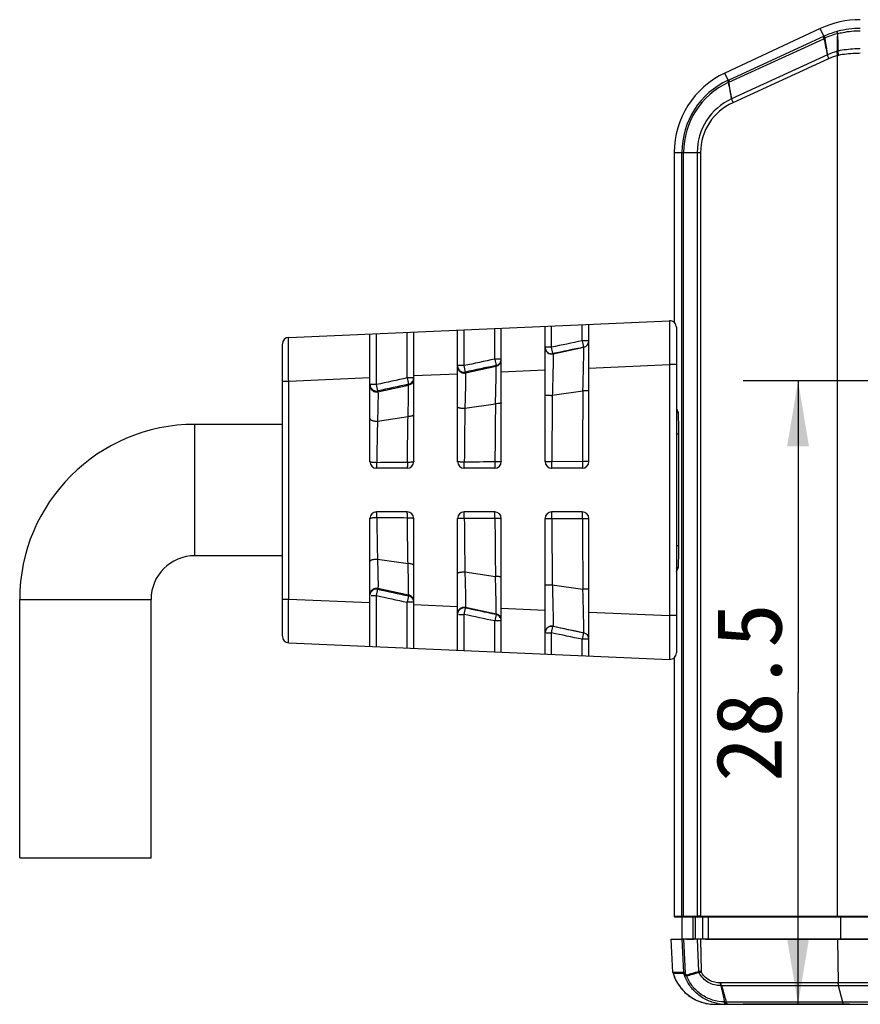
# Model space of a CAD drawing. Header units: millimetres. Extents: x 30 to 265, y 55 to 191.
# Tile 1 of 10: x 30 to 68, y 95 to 140. Entities that reach past the tile are written whole.
import ezdxf
from ezdxf.enums import TextEntityAlignment as Align

# ---------------------------------------------------------------- set-up
doc = ezdxf.new("R2010")
doc.units = ezdxf.units.MM
doc.header["$LTSCALE"] = 16.335
doc.layers.get('0').update_dxf_attribs({"linetype": 'CONTINUOUS'})
doc.layers.add('00_COMPONENTS', color=7, linetype='CONTINUOUS')
doc.layers.add('51__DRAFT_DIMS', color=7, linetype='CONTINUOUS')
doc.styles.get("Standard").update_dxf_attribs({"font": 'simfang.ttf'})
doc.dimstyles.new('DIMSTYLE_4', dxfattribs={"dimtxt": 3, "dimasz": 3, "dimexe": 2.5, "dimexo": 0.5, "dimgap": 0.75, "dimtad": 1, "dimdsep": 46, "dimtxsty": 'Standard', "dimblk": '_FILLED', "dimblk1": '_FILLED', "dimblk2": '_FILLED', "dimcen": 0.09, "dimclrt": 3, "dimazin": 2, "dimtp": 0.2, "dimtm": 0.2, "dimtfac": 1, "dimtofl": 0, "dimtmove": 0, "dimatfit": 3, "dimldrblk": '_FILLED', "dimfxl": 1, "dimtolj": 1, "dimarcsym": 0})

# ---------------------------------------------------------------- blocks, each defined once
blk = doc.blocks.new('_FILLED')
at = {"color": 0, "linetype": 'ByBlock'}
blk.add_solid([(0, 0), (-1, 0.167), (-1, -0.167)], dxfattribs=at)
blk = doc.blocks.new('*D6')
at = {"layer": '51__DRAFT_DIMS', "color": 4}
for p, q in [((69.873, 123.088), (62.941, 123.088)), ((65.441, 123.088), (65.441, 108.839)), ((65.441, 94.589), (65.441, 108.839)), ((67.785, 94.589), (62.941, 94.589))]:
    blk.add_line(p, q, dxfattribs=at)
at = {"layer": '51__DRAFT_DIMS', "color": 4, "xscale": 3, "yscale": 3, "zscale": 3}
for p, rotation in [((65.441, 123.088), 90), ((65.441, 94.589), 270)]:
    blk.add_blockref('_FILLED', p, dxfattribs=dict(at, rotation=rotation))
at = {"layer": '51__DRAFT_DIMS', "color": 3}
blk.add_text('28.5', height=3, rotation=90, dxfattribs=at).set_placement((64.691, 108.839), align=Align.CENTER)

msp = doc.modelspace()

# ---------------------------------------------------------------- linework, layer by layer
at = {"layer": '00_COMPONENTS', "color": 7}
for p, q in [((66.457, 139.179), (62.094, 137.145)), ((59.785, 133.519), (59.785, 125.749)), ((42.172, 125.066), (59.572, 125.826)), ((53.885, 119.389), (53.885, 125.577)), ((55.885, 119.389), (55.885, 125.665)), ((45.885, 119.389), (45.885, 125.228)), ((47.885, 119.389), (47.885, 125.315)), ((49.885, 119.389), (49.885, 125.403)), ((51.885, 119.389), (51.885, 125.49)), ((59.885, 125.526), (59.885, 110.653)), ((41.885, 111.412), (41.885, 124.766)), ((59.885, 121.809), (59.969, 121.639)), ((41.885, 121.089), (37.885, 121.089)), ((59.994, 115.538), (59.994, 120.64)), ((47.585, 119.089), (46.185, 119.089)), ((51.585, 119.089), (50.185, 119.089)), ((55.585, 119.089), (54.185, 119.089)), ((47.585, 117.089), (46.185, 117.089)), ((51.585, 117.089), (50.185, 117.089)), ((55.585, 117.089), (54.185, 117.089)), ((45.885, 110.951), (45.885, 116.789)), ((47.885, 110.863), (47.885, 116.789)), ((49.885, 110.776), (49.885, 116.789)), ((51.885, 110.689), (51.885, 116.789)), ((53.885, 110.601), (53.885, 116.789)), ((55.885, 110.514), (55.885, 116.789)), ((41.885, 115.089), (37.885, 115.089)), ((59.885, 114.37), (59.969, 114.54)), ((29.885, 101.284), (29.885, 113.089)), ((35.885, 101.284), (35.885, 113.089)), ((42.172, 111.113), (59.572, 110.353)), ((59.785, 110.43), (59.785, 98.589)), ((29.885, 101.284), (35.885, 101.284)), ((59.785, 98.616), (60.129, 98.616)), ((59.785, 98.616), (60.285, 98.589)), ((59.785, 98.589), (102.785, 98.589)), ((60.153, 97.589), (60.153, 98.589)), ((60.35, 98.616), (60.691, 98.616)), ((61.211, 98.616), (101.359, 98.616)), ((59.728, 96.046), (59.649, 97.562)), ((59.649, 97.562), (59.649, 97.562)), ((59.654, 97.563), (60.153, 97.589)), ((59.654, 97.563), (59.654, 97.563)), ((59.654, 97.563), (60.13, 97.563)), ((60.153, 97.589), (102.432, 97.589)), ((60.351, 97.563), (60.692, 97.563)), ((61.211, 97.563), (101.359, 97.563)), ((59.737, 95.997), (59.749, 95.96)), ((61.533, 94.592), (61.581, 94.59)), ((61.644, 94.589), (100.925, 94.589))]:
    msp.add_line(p, q, dxfattribs=at)
at = {"layer": '00_COMPONENTS', "color": 4}
for p, q in [((66.623, 138.825), (66.457, 139.179)), ((62.282, 136.73), (66.613, 138.716)), ((62.292, 136.839), (66.623, 138.825)), ((66.779, 137.976), (62.407, 135.971)), ((66.838, 137.798), (62.462, 135.792)), ((67.249, 98.616), (67.249, 137.946)), ((62.246, 136.818), (62.094, 137.145)), ((62.246, 136.818), (62.292, 136.839)), ((59.785, 133.519), (60.99, 133.519)), ((60.134, 98.617), (60.134, 133.519)), ((60.212, 98.617), (60.212, 133.519)), ((60.835, 133.519), (60.835, 98.617)), ((60.99, 133.519), (60.99, 98.617)), ((54.185, 124.617), (54.185, 125.591)), ((55.585, 124.909), (55.585, 125.652)), ((46.185, 122.91), (46.185, 125.241)), ((47.585, 123.216), (47.585, 125.302)), ((50.185, 123.775), (50.185, 125.416)), ((51.585, 124.071), (51.585, 125.477)), ((55.585, 124.909), (55.646, 124.615)), ((55.885, 124.909), (55.585, 124.909)), ((54.185, 124.617), (53.885, 124.617)), ((54.246, 124.324), (54.185, 124.617)), ((54.246, 124.324), (54.249, 124.31)), ((54.249, 124.31), (55.648, 124.614)), ((55.648, 124.614), (55.646, 124.615)), ((50.185, 123.775), (49.885, 123.775)), ((50.247, 123.482), (50.185, 123.775)), ((50.25, 123.445), (51.649, 123.748)), ((51.585, 124.071), (51.647, 123.778)), ((51.885, 124.071), (51.585, 124.071)), ((51.649, 123.748), (51.647, 123.778)), ((55.885, 123.667), (59.572, 123.828)), ((59.572, 123.828), (59.572, 112.351)), ((59.885, 123.828), (59.572, 123.828)), ((47.885, 123.317), (49.885, 123.405)), ((50.247, 123.482), (50.25, 123.445)), ((51.885, 123.492), (53.885, 123.579)), ((41.885, 123.068), (42.172, 123.068)), ((42.172, 123.068), (45.885, 123.23)), ((42.172, 113.111), (42.172, 123.068)), ((46.185, 122.91), (45.885, 122.91)), ((46.249, 122.62), (46.185, 122.91)), ((46.25, 122.579), (47.65, 122.882)), ((47.585, 123.216), (47.648, 122.925)), ((47.885, 123.216), (47.585, 123.216)), ((47.65, 122.882), (47.648, 122.925)), ((46.249, 122.62), (46.25, 122.579)), ((54.215, 122.419), (55.613, 122.625)), ((50.221, 121.83), (51.618, 122.036)), ((59.969, 121.639), (59.885, 121.639)), ((37.885, 115.089), (37.885, 121.089)), ((46.228, 121.241), (47.625, 121.447)), ((59.994, 120.64), (59.885, 120.64)), ((55.594, 119.389), (54.194, 119.384)), ((54.194, 116.794), (55.594, 116.79)), ((59.994, 115.538), (59.885, 115.538)), ((46.228, 114.937), (47.625, 114.731)), ((50.221, 114.349), (51.618, 114.143)), ((59.969, 114.54), (59.885, 114.54)), ((46.185, 113.269), (46.249, 113.559)), ((46.25, 113.6), (46.249, 113.559)), ((46.25, 113.6), (47.65, 113.297)), ((54.215, 113.76), (55.613, 113.554)), ((29.885, 113.089), (35.885, 113.089)), ((41.885, 113.111), (42.172, 113.111)), ((42.172, 113.111), (45.885, 112.949)), ((45.941, 113.269), (46.185, 113.269)), ((46.185, 110.938), (46.185, 113.269)), ((47.648, 113.254), (47.585, 112.963)), ((47.585, 110.876), (47.585, 112.963)), ((47.885, 112.963), (47.585, 112.963)), ((47.648, 113.254), (47.65, 113.297)), ((47.885, 112.861), (49.885, 112.774)), ((50.185, 112.404), (50.247, 112.697)), ((50.25, 112.734), (50.247, 112.697)), ((50.25, 112.734), (51.649, 112.431)), ((51.885, 112.687), (53.885, 112.599)), ((55.885, 112.512), (59.572, 112.351)), ((49.941, 112.404), (50.185, 112.404)), ((50.185, 110.763), (50.185, 112.404)), ((51.647, 112.401), (51.585, 112.107)), ((51.585, 110.702), (51.585, 112.107)), ((51.885, 112.107), (51.585, 112.107)), ((51.647, 112.401), (51.649, 112.431)), ((59.885, 112.351), (59.572, 112.351)), ((54.185, 111.562), (54.246, 111.855)), ((54.249, 111.868), (54.246, 111.855)), ((54.249, 111.868), (55.648, 111.565)), ((53.941, 111.562), (54.185, 111.562)), ((54.185, 110.588), (54.185, 111.562)), ((55.646, 111.564), (55.585, 111.27)), ((55.585, 110.527), (55.585, 111.27)), ((55.885, 111.27), (55.585, 111.27)), ((55.646, 111.564), (55.648, 111.565)), ((60.629, 98.589), (60.129, 98.616)), ((60.739, 98.589), (60.35, 98.616)), ((60.629, 98.589), (60.629, 97.589)), ((61.08, 98.589), (60.691, 98.616)), ((60.739, 98.589), (60.739, 97.589)), ((61.08, 98.589), (61.08, 97.589)), ((61.34, 98.589), (61.211, 98.616)), ((61.34, 98.589), (61.34, 97.589)), ((67.379, 98.589), (67.249, 98.616)), ((67.379, 98.589), (67.379, 97.589)), ((60.13, 97.563), (60.629, 97.589)), ((60.136, 97.562), (60.215, 96.046)), ((60.213, 97.562), (60.277, 96.005)), ((60.351, 97.563), (60.739, 97.589)), ((60.692, 97.563), (61.08, 97.589)), ((60.836, 97.562), (60.896, 96.095)), ((60.991, 97.562), (61.011, 96.083)), ((61.211, 97.563), (61.34, 97.589)), ((67.25, 97.563), (67.379, 97.589)), ((67.25, 97.563), (67.277, 95.571)), ((59.728, 96.047), (59.728, 96.046)), ((60.215, 96.046), (59.728, 96.046)), ((60.224, 95.998), (59.737, 95.998)), ((59.737, 95.997), (59.737, 95.997)), ((100.644, 95.571), (61.925, 95.571)), ((100.63, 95.441), (61.94, 95.441)), ((67.482, 94.694), (67.292, 95.441)), ((100.408, 94.694), (62.161, 94.694))]:
    msp.add_line(p, q, dxfattribs=at)
at = {"layer": '00_COMPONENTS', "color": 7}
for points in [[(59.728, 96.046), (59.729, 96.036), (59.731, 96.021), (59.734, 96.007), (59.737, 95.997)], [(59.749, 95.96), (59.801, 95.82), (59.863, 95.684), (59.936, 95.554), (60.018, 95.429), (60.109, 95.31), (60.209, 95.199), (60.317, 95.095), (60.432, 95), (60.554, 94.914), (60.682, 94.837), (60.815, 94.77), (60.953, 94.713), (61.094, 94.667), (61.239, 94.631), (61.385, 94.606), (61.533, 94.592)]]:
    msp.add_lwpolyline(points, dxfattribs=at)
for centre, radius, start, end in [((68.285, 135.26), 4.324, 90, 115), ((63.785, 133.519), 4, 115, 180), ((59.585, 125.526), 0.3, 0, 92.5), ((42.185, 124.766), 0.3, 92.5, 180), ((55.585, 124.909), 0.3, 281.7485, 359.9891), ((37.885, 113.089), 8, 90, 180), ((46.185, 119.389), 0.3, 180, 270), ((47.585, 119.389), 0.3, 270, 360), ((50.185, 119.389), 0.3, 180, 270), ((51.585, 119.389), 0.3, 270, 360), ((54.185, 119.389), 0.3, 180, 270), ((55.585, 119.389), 0.3, 270, 360), ((46.185, 116.789), 0.3, 90, 180), ((47.585, 116.789), 0.3, 0, 90), ((50.185, 116.789), 0.3, 90, 180), ((51.585, 116.789), 0.3, 0, 90), ((54.185, 116.789), 0.3, 90, 180), ((55.585, 116.789), 0.3, 0, 90), ((37.885, 113.089), 2, 90, 180), ((42.185, 111.412), 0.3, 180, 267.5), ((59.585, 110.653), 0.3, 267.5, 360), ((60.351, 106.328), 7.712, 268.9664, 269.9939), ((60.69, 106.341), 7.726, 270.0068, 271.0691), ((61.212, 116.877), 18.261, 269.3046, 269.9956), ((60.352, 89.849), 7.714, 90.0059, 91.0328), ((60.692, 89.819), 7.744, 88.9329, 89.993), ((61.212, 79.283), 18.281, 90.0043, 90.6945), ((61.644, 96.582), 1.992, 268.1796, 269.9992), ((62.141, 96.603), 2.013, 269.1433, 270.0002)]:
    msp.add_arc(centre, radius, start, end, dxfattribs=at)
at = {"layer": '00_COMPONENTS', "color": 4}
for centre, radius, start, end in [((68.267, 135.254), 3.931, 104.8869, 114.1144), ((68.285, 135.188), 4, 89.9999, 104.8867), ((68.063, 135.552), 3.481, 114.4253, 114.6346), ((68.221, 135.344), 3.83, 114.4583, 114.6671), ((67.781, 136.204), 2.771, 113.851, 114.6721), ((137.608, 153.066), 72.419, 191.42417, 192.02648), ((68.634, 134.438), 4.827, 114.1222, 114.4586), ((68.235, 135.257), 3.82, 105.1565, 114.3434), ((68.034, 135.253), 2.998, 105.6373, 114.662), ((67.448, 137.337), 0.834, 102.1491, 105.4405), ((67.984, 135.251), 2.793, 105.2434, 114.2223), ((67.398, 137.38), 0.585, 100.532, 104.6684), ((63.767, 133.519), 3.633, 114.7476, 179.9998), ((63.737, 133.52), 3.524, 114.9581, 180.0048), ((63.6, 133.88), 3.14, 114.8159, 115.4758), ((145.185, 153.405), 84.598, 191.37843, 191.894), ((63.533, 133.519), 2.698, 114.7604, 179.9919), ((63.482, 133.519), 2.491, 114.1652, 179.9841), ((55.585, 124.907), 0.3, 282.2384, 359.9893), ((54.185, 124.604), 0.3, 180.0161, 282.2954), ((54.185, 124.618), 0.3, 271.6006, 281.6959), ((50.184, 123.775), 0.299, 180.0178, 214.0536), ((50.183, 123.736), 0.298, 180.0168, 221.1473), ((51.584, 124.072), 0.301, 281.939, 325.1959), ((51.585, 124.04), 0.3, 282.34, 359.938), ((46.178, 122.91), 0.294, 180.0334, 214.4647), ((150.685, -351.585), 485.865, 102.25126, 102.42026), ((168.491, -435.739), 571.584, 102.20543, 102.34899), ((501.33, 117.853), 447.139, 179.41496, 179.80376), ((595.055, 117.82), 539.464, 179.4897, 179.83341), ((345.274, 118.076), 293.682, 179.22747, 179.74668), ((283.99, 118.167), 233.798, 179.10241, 179.70576), ((40.377, 119.377), 5.82, 358.6726, 359.6503), ((43.209, 119.378), 6.986, 358.7667, 359.9215), ((45.867, 119.382), 8.327, 359.0015, 0.0191), ((287.506, 118.049), 237.314, 180.29886, 180.89327), ((346.259, 118.111), 294.667, 180.25411, 180.77159), ((484.342, 118.208), 430.151, 180.18826, 180.59241), ((595.061, 118.361), 539.47, 180.1668, 180.5105), ((168.476, 671.856), 571.52, 257.65114, 257.79472), ((150.647, 587.621), 485.718, 257.58048, 257.74953), ((47.586, 112.961), 0.3, 32.6885, 77.9829), ((47.589, 112.963), 0.296, 0.0257, 32.6421), ((50.183, 112.442), 0.298, 138.8532, 179.9832), ((50.184, 112.404), 0.299, 145.9458, 179.9777), ((51.585, 112.107), 0.3, 32.5718, 78.1113), ((51.585, 112.138), 0.3, 0.062, 77.66), ((51.585, 112.107), 0.3, 0.0137, 32.5613), ((54.185, 111.575), 0.3, 77.7046, 179.9839), ((55.585, 111.27), 0.3, 0.0001, 78.2624), ((55.585, 111.272), 0.3, 0.0107, 77.7616), ((59.928, 96.056), 0.2, 182.8794, 197.0795), ((61.646, 96.588), 1.998, 197.1908, 199.6747), ((60.416, 96.057), 0.201, 183.0261, 197.1773), ((55.115, 114.74), 19.52, 285.5151, 287.2251), ((60.592, 95.97), 0.258, 188.5382, 197.9058), ((51.474, 129.324), 34.591, 284.8625, 285.8294), ((61.151, 96.137), 0.259, 189.2305, 200.8769), ((61.925, 94.828), 0.743, 89.9987, 92.0253), ((61.936, 94.88), 0.561, 89.5968, 91.8357), ((61.644, 96.58), 1.991, 266.2933, 268.1792), ((62.141, 96.604), 2.014, 259.3657, 266.8405), ((62.141, 96.601), 2.012, 266.8424, 269.1418), ((62.114, 95.461), 0.766, 267.4101, 268.7988), ((62.182, 98.705), 4.011, 268.7945, 269.6996)]:
    msp.add_arc(centre, radius, start, end, dxfattribs=at)
at = {"layer": '00_COMPONENTS', "color": 7}
for centre, start_param, end_param in [((59.968, 120.64), -1.570796, -0.05236), ((59.968, 115.538), -3.089233, -1.570796)]:
    msp.add_ellipse(centre, major_axis=(0, 1), ratio=0.026186, start_param=start_param, end_param=end_param, dxfattribs=at)
at = {"layer": '00_COMPONENTS', "color": 4}
for points, knots in [([(67.236, 138.945), (67.236, 138.959), (67.236, 138.984), (67.239, 139.017), (67.244, 139.041), (67.253, 139.052), (67.257, 139.054)], [0, 0, 0, 0, 0.374527, 0.664459, 0.866912, 1, 1, 1, 1]), ([(67.24, 138.946), (67.325, 138.968), (67.667, 139.046), (68.02, 139.08), (68.285, 139.08)], [0, 0, 0, 0, 0.248096, 1, 1, 1, 1]), ([(66.623, 138.825), (66.611, 138.818), (66.605, 138.79), (66.607, 138.754), (66.61, 138.73), (66.613, 138.716)], [0, 0, 0, 0, 0.34945, 0.636734, 1, 1, 1, 1]), ([(66.635, 138.831), (66.624, 138.824), (66.618, 138.796), (66.618, 138.76), (66.622, 138.735), (66.624, 138.721)], [0, 0, 0, 0, 0.350882, 0.637745, 1, 1, 1, 1]), ([(66.661, 138.843), (66.657, 138.84), (66.651, 138.828), (66.649, 138.792), (66.655, 138.761), (66.66, 138.738)], [0, 0, 0, 0, 0.130373, 0.334781, 1, 1, 1, 1]), ([(66.66, 138.738), (66.671, 138.675), (66.713, 138.422), (66.754, 138.168), (66.783, 137.978)], [0, 0, 0, 0, 0.24966, 1, 1, 1, 1]), ([(67.236, 138.945), (67.236, 138.878), (67.234, 138.61), (67.23, 138.342), (67.226, 138.141)], [0, 0, 0, 0, 0.249559, 1, 1, 1, 1]), ([(67.24, 138.946), (67.242, 138.879), (67.252, 138.615), (67.263, 138.35), (67.273, 138.152)], [0, 0, 0, 0, 0.250263, 1, 1, 1, 1]), ([(67.249, 137.946), (67.242, 137.98), (67.23, 138.045), (67.225, 138.11), (67.226, 138.141)], [0, 0, 0, 0, 0.538002, 1, 1, 1, 1]), ([(67.291, 137.955), (67.284, 137.99), (67.275, 138.055), (67.271, 138.122), (67.273, 138.152)], [0, 0, 0, 0, 0.537814, 1, 1, 1, 1]), ([(68.285, 138.254), (68.199, 138.254), (67.86, 138.245), (67.521, 138.203), (67.273, 138.152)], [0, 0, 0, 0, 0.252544, 1, 1, 1, 1]), ([(66.779, 137.976), (66.782, 137.963), (66.792, 137.928), (66.81, 137.868), (66.828, 137.822), (66.838, 137.798)], [0, 0, 0, 0, 0.214058, 0.587725, 1, 1, 1, 1]), ([(68.285, 138.047), (68.201, 138.047), (67.868, 138.039), (67.535, 138.001), (67.291, 137.955)], [0, 0, 0, 0, 0.252582, 1, 1, 1, 1]), ([(62.246, 136.818), (62.243, 136.816), (62.238, 136.804), (62.237, 136.769), (62.244, 136.738), (62.249, 136.715)], [0, 0, 0, 0, 0.125741, 0.329233, 1, 1, 1, 1]), ([(62.292, 136.839), (62.281, 136.833), (62.275, 136.804), (62.276, 136.768), (62.28, 136.744), (62.282, 136.73)], [0, 0, 0, 0, 0.349449, 0.636734, 1, 1, 1, 1]), ([(62.407, 135.971), (62.397, 136.035), (62.356, 136.288), (62.314, 136.541), (62.282, 136.73)], [0, 0, 0, 0, 0.250265, 1, 1, 1, 1]), ([(62.407, 135.971), (62.41, 135.943), (62.426, 135.881), (62.449, 135.823), (62.462, 135.792)], [0, 0, 0, 0, 0.459932, 1, 1, 1, 1]), ([(59.572, 125.826), (59.571, 125.826), (59.571, 125.825), (59.571, 125.823), (59.571, 125.82), (59.57, 125.813), (59.57, 125.802), (59.569, 125.786), (59.569, 125.764), (59.568, 125.738), (59.568, 125.707), (59.568, 125.657), (59.567, 125.584), (59.567, 125.484), (59.566, 125.367), (59.566, 125.236), (59.566, 125.091), (59.567, 124.875), (59.568, 124.582), (59.569, 124.212), (59.571, 123.958), (59.572, 123.828)], [0, 0, 0, 0, 0.000347, 0.001272, 0.002792, 0.004909, 0.010929, 0.019323, 0.03008, 0.043176, 0.058576, 0.076238, 0.11819, 0.168644, 0.227097, 0.29301, 0.365724, 0.444544, 0.617365, 0.804934, 1, 1, 1, 1]), ([(42.172, 123.068), (42.171, 123.198), (42.169, 123.453), (42.168, 123.823), (42.167, 124.115), (42.166, 124.331), (42.166, 124.476), (42.166, 124.608), (42.167, 124.724), (42.167, 124.824), (42.168, 124.898), (42.168, 124.948), (42.168, 124.978), (42.169, 125.004), (42.169, 125.026), (42.17, 125.043), (42.17, 125.054), (42.171, 125.06), (42.171, 125.063), (42.171, 125.065), (42.171, 125.066), (42.172, 125.066)], [0, 0, 0, 0, 0.195062, 0.382676, 0.555536, 0.634364, 0.707069, 0.772967, 0.831404, 0.881836, 0.923775, 0.941432, 0.956827, 0.969921, 0.980676, 0.98907, 0.99509, 0.997207, 0.998728, 0.999652, 1, 1, 1, 1]), ([(54.249, 124.31), (54.249, 124.309), (54.25, 124.305), (54.251, 124.296), (54.252, 124.283), (54.252, 124.258), (54.253, 124.215), (54.253, 124.151), (54.253, 124.071), (54.252, 123.976), (54.251, 123.866), (54.248, 123.694), (54.243, 123.45), (54.235, 123.13), (54.226, 122.782), (54.218, 122.541), (54.215, 122.419)], [0, 0, 0, 0, 0.002291, 0.006853, 0.013706, 0.022833, 0.047815, 0.08158, 0.123867, 0.174325, 0.232499, 0.297852, 0.447727, 0.618799, 0.805057, 1, 1, 1, 1]), ([(55.613, 122.625), (55.617, 122.754), (55.624, 123.007), (55.634, 123.375), (55.641, 123.666), (55.645, 123.881), (55.648, 124.026), (55.65, 124.156), (55.652, 124.272), (55.653, 124.373), (55.653, 124.446), (55.653, 124.495), (55.653, 124.526), (55.653, 124.552), (55.652, 124.574), (55.651, 124.59), (55.651, 124.603), (55.65, 124.609), (55.649, 124.613), (55.648, 124.614)], [0, 0, 0, 0, 0.194805, 0.382174, 0.55501, 0.63384, 0.706583, 0.772539, 0.831056, 0.881549, 0.923511, 0.941176, 0.95658, 0.969688, 0.980471, 0.9889, 0.994955, 0.998635, 1, 1, 1, 1]), ([(51.618, 122.036), (51.622, 122.147), (51.629, 122.362), (51.637, 122.673), (51.644, 122.957), (51.649, 123.206), (51.652, 123.413), (51.653, 123.556), (51.653, 123.645), (51.652, 123.692), (51.651, 123.724), (51.65, 123.742), (51.649, 123.748)], [0, 0, 0, 0, 0.194174, 0.377645, 0.545127, 0.691825, 0.813713, 0.907299, 0.942619, 0.969975, 0.989158, 1, 1, 1, 1]), ([(51.831, 123.901), (51.849, 123.926), (51.875, 123.981), (51.885, 124.041), (51.885, 124.071)], [0, 0, 0, 0, 0.500715, 1, 1, 1, 1]), ([(49.936, 123.607), (49.969, 123.559), (50.065, 123.48), (50.19, 123.47), (50.247, 123.482)], [0, 0, 0, 0, 0.499708, 1, 1, 1, 1]), ([(49.958, 123.54), (49.993, 123.5), (50.086, 123.438), (50.198, 123.433), (50.25, 123.445)], [0, 0, 0, 0, 0.499593, 1, 1, 1, 1]), ([(50.25, 123.445), (50.25, 123.437), (50.251, 123.419), (50.253, 123.365), (50.253, 123.268), (50.252, 123.117), (50.249, 122.923), (50.245, 122.69), (50.236, 122.322), (50.227, 122.031), (50.221, 121.83)], [0, 0, 0, 0, 0.013381, 0.034606, 0.099896, 0.194245, 0.315358, 0.4602, 0.625387, 1, 1, 1, 1]), ([(45.885, 122.866), (45.885, 122.823), (45.905, 122.734), (45.991, 122.628), (46.115, 122.569), (46.207, 122.569), (46.25, 122.579)], [0, 0, 0, 0, 0.247712, 0.496887, 0.747974, 1, 1, 1, 1]), ([(47.625, 121.447), (47.631, 121.622), (47.64, 121.941), (47.649, 122.318), (47.652, 122.565), (47.653, 122.703), (47.653, 122.805), (47.652, 122.86), (47.65, 122.882)], [0, 0, 0, 0, 0.365669, 0.667235, 0.787257, 0.883816, 0.955162, 1, 1, 1, 1]), ([(47.648, 122.925), (47.685, 122.932), (47.755, 122.962), (47.81, 123.016), (47.832, 123.047)], [0, 0, 0, 0, 0.500453, 1, 1, 1, 1]), ([(47.885, 123.171), (47.885, 123.138), (47.873, 123.071), (47.823, 122.982), (47.746, 122.915), (47.683, 122.889), (47.65, 122.882)], [0, 0, 0, 0, 0.248641, 0.498288, 0.748902, 1, 1, 1, 1]), ([(47.832, 123.047), (47.849, 123.071), (47.875, 123.126), (47.885, 123.186), (47.885, 123.216)], [0, 0, 0, 0, 0.500981, 1, 1, 1, 1]), ([(45.936, 122.744), (45.953, 122.719), (45.994, 122.675), (46.072, 122.63), (46.159, 122.61), (46.22, 122.614), (46.249, 122.62)], [0, 0, 0, 0, 0.248954, 0.498797, 0.749417, 1, 1, 1, 1]), ([(46.25, 122.579), (46.252, 122.556), (46.253, 122.499), (46.254, 122.345), (46.25, 122.082), (46.242, 121.693), (46.233, 121.401), (46.228, 121.241)], [0, 0, 0, 0, 0.051515, 0.126923, 0.344827, 0.641342, 1, 1, 1, 1]), ([(53.885, 122.434), (53.885, 122.433), (53.888, 122.432), (53.892, 122.43), (53.9, 122.429), (53.917, 122.427), (53.945, 122.424), (53.986, 122.422), (54.036, 122.42), (54.092, 122.419), (54.153, 122.418), (54.194, 122.418), (54.215, 122.419)], [0, 0, 0, 0, 0.00693, 0.022458, 0.047264, 0.081303, 0.175885, 0.301993, 0.454419, 0.626719, 0.811647, 1, 1, 1, 1]), ([(55.885, 122.627), (55.885, 122.627), (55.882, 122.627), (55.879, 122.626), (55.872, 122.626), (55.864, 122.626), (55.853, 122.626), (55.833, 122.626), (55.804, 122.625), (55.764, 122.625), (55.717, 122.625), (55.666, 122.625), (55.631, 122.625), (55.613, 122.625)], [0, 0, 0, 0, 0.004794, 0.018891, 0.042171, 0.074481, 0.115616, 0.165156, 0.287572, 0.43772, 0.610605, 0.800533, 1, 1, 1, 1]), ([(51.885, 122.079), (51.885, 122.076), (51.878, 122.069), (51.853, 122.058), (51.799, 122.047), (51.717, 122.039), (51.653, 122.036), (51.618, 122.036)], [0, 0, 0, 0, 0.034078, 0.09456, 0.306195, 0.620979, 1, 1, 1, 1]), ([(47.885, 121.546), (47.885, 121.54), (47.881, 121.526), (47.865, 121.509), (47.841, 121.493), (47.809, 121.479), (47.77, 121.467), (47.709, 121.454), (47.659, 121.449), (47.625, 121.447)], [0, 0, 0, 0, 0.062895, 0.13939, 0.236179, 0.354684, 0.493734, 0.650502, 1, 1, 1, 1]), ([(49.885, 121.891), (49.885, 121.886), (49.893, 121.875), (49.914, 121.864), (49.946, 121.853), (49.988, 121.844), (50.039, 121.837), (50.118, 121.83), (50.179, 121.829), (50.221, 121.83)], [0, 0, 0, 0, 0.04141, 0.107706, 0.204128, 0.328581, 0.4768, 0.64295, 1, 1, 1, 1]), ([(45.885, 121.363), (45.885, 121.354), (45.891, 121.334), (45.913, 121.309), (45.946, 121.287), (45.99, 121.268), (46.043, 121.254), (46.122, 121.24), (46.185, 121.239), (46.228, 121.241)], [0, 0, 0, 0, 0.069361, 0.152098, 0.254499, 0.377242, 0.518057, 0.672714, 1, 1, 1, 1]), ([(46.228, 121.241), (46.224, 121.088), (46.21, 120.455), (46.201, 119.821), (46.197, 119.341)], [0, 0, 0, 0, 0.242254, 1, 1, 1, 1]), ([(47.596, 119.352), (47.598, 119.53), (47.604, 120.228), (47.614, 120.927), (47.625, 121.447)], [0, 0, 0, 0, 0.254302, 1, 1, 1, 1]), ([(46.197, 119.341), (46.158, 119.34), (46.084, 119.343), (45.997, 119.351), (45.941, 119.361), (45.911, 119.369), (45.894, 119.378), (45.885, 119.386), (45.885, 119.389)], [0, 0, 0, 0, 0.368214, 0.68509, 0.808464, 0.902955, 0.966769, 1, 1, 1, 1]), ([(46.185, 119.089), (46.186, 119.089), (46.187, 119.094), (46.188, 119.101), (46.19, 119.114), (46.191, 119.132), (46.193, 119.154), (46.194, 119.191), (46.195, 119.221), (46.196, 119.242)], [0, 0, 0, 0, 0.020193, 0.072082, 0.156409, 0.272059, 0.416854, 0.58844, 1, 1, 1, 1]), ([(47.596, 119.352), (47.596, 119.335), (47.595, 119.3), (47.595, 119.251), (47.594, 119.206), (47.593, 119.167), (47.591, 119.136), (47.589, 119.111), (47.588, 119.099), (47.587, 119.089), (47.585, 119.089)], [0, 0, 0, 0, 0.200314, 0.390264, 0.562595, 0.711941, 0.833563, 0.923582, 0.978835, 1, 1, 1, 1]), ([(47.885, 119.389), (47.885, 119.386), (47.88, 119.381), (47.872, 119.378), (47.858, 119.374), (47.834, 119.369), (47.782, 119.36), (47.702, 119.354), (47.633, 119.354), (47.596, 119.352)], [0, 0, 0, 0, 0.032428, 0.057764, 0.091262, 0.183208, 0.305478, 0.623125, 1, 1, 1, 1]), ([(50.195, 119.368), (50.175, 119.367), (50.136, 119.367), (50.079, 119.369), (50.026, 119.371), (49.979, 119.374), (49.945, 119.376), (49.923, 119.379), (49.909, 119.381), (49.899, 119.383), (49.891, 119.385), (49.888, 119.388), (49.885, 119.389), (49.885, 119.389)], [0, 0, 0, 0, 0.19144, 0.377489, 0.5494, 0.700496, 0.824996, 0.87585, 0.918464, 0.952473, 0.977604, 0.993527, 1, 1, 1, 1]), ([(51.595, 119.375), (51.594, 119.356), (51.593, 119.319), (51.594, 119.266), (51.593, 119.217), (51.592, 119.175), (51.59, 119.14), (51.588, 119.113), (51.588, 119.1), (51.587, 119.089), (51.585, 119.089)], [0, 0, 0, 0, 0.196753, 0.385384, 0.557911, 0.708372, 0.831484, 0.922905, 0.979059, 1, 1, 1, 1]), ([(51.885, 119.389), (51.885, 119.387), (51.875, 119.384), (51.86, 119.384), (51.833, 119.381), (51.798, 119.379), (51.754, 119.377), (51.686, 119.375), (51.632, 119.376), (51.595, 119.375)], [0, 0, 0, 0, 0.022544, 0.079078, 0.170807, 0.294111, 0.444541, 0.61671, 1, 1, 1, 1]), ([(54.194, 119.384), (54.174, 119.384), (54.135, 119.383), (54.078, 119.385), (54.025, 119.385), (53.979, 119.386), (53.945, 119.386), (53.922, 119.387), (53.909, 119.387), (53.899, 119.388), (53.891, 119.389), (53.888, 119.389), (53.885, 119.39), (53.885, 119.389)], [0, 0, 0, 0, 0.19289, 0.380168, 0.553052, 0.704858, 0.829702, 0.880508, 0.922841, 0.956235, 0.980392, 0.995, 1, 1, 1, 1]), ([(54.185, 119.089), (54.185, 119.089), (54.186, 119.09), (54.186, 119.094), (54.187, 119.101), (54.188, 119.113), (54.189, 119.13), (54.19, 119.151), (54.192, 119.187), (54.192, 119.216), (54.193, 119.237)], [0, 0, 0, 0, 0.005838, 0.019246, 0.070607, 0.154529, 0.270034, 0.414946, 0.586784, 1, 1, 1, 1]), ([(55.594, 119.389), (55.593, 119.369), (55.592, 119.331), (55.593, 119.276), (55.593, 119.224), (55.591, 119.18), (55.59, 119.143), (55.588, 119.116), (55.587, 119.099), (55.587, 119.092), (55.585, 119.089), (55.585, 119.089)], [0, 0, 0, 0, 0.194215, 0.381766, 0.554228, 0.705256, 0.829219, 0.921479, 0.978198, 0.992865, 1, 1, 1, 1]), ([(55.885, 119.389), (55.885, 119.389), (55.882, 119.388), (55.879, 119.389), (55.871, 119.389), (55.862, 119.389), (55.85, 119.389), (55.829, 119.389), (55.797, 119.389), (55.754, 119.388), (55.704, 119.389), (55.65, 119.39), (55.613, 119.389), (55.594, 119.389)], [0, 0, 0, 0, 0.005433, 0.019739, 0.043377, 0.076167, 0.117862, 0.168012, 0.291609, 0.442539, 0.615374, 0.803944, 1, 1, 1, 1]), ([(50.185, 119.089), (50.186, 119.089), (50.186, 119.094), (50.188, 119.1), (50.189, 119.112), (50.19, 119.127), (50.191, 119.147), (50.192, 119.181), (50.193, 119.208), (50.193, 119.227)], [0, 0, 0, 0, 0.019343, 0.070594, 0.154164, 0.269211, 0.413736, 0.585449, 1, 1, 1, 1]), ([(46.197, 116.837), (46.198, 116.854), (46.198, 116.888), (46.196, 116.935), (46.194, 116.978), (46.193, 117.015), (46.192, 117.042), (46.19, 117.06), (46.189, 117.07), (46.188, 117.078), (46.187, 117.084), (46.186, 117.087), (46.185, 117.089), (46.185, 117.089)], [0, 0, 0, 0, 0.202071, 0.392882, 0.565306, 0.714192, 0.835149, 0.884061, 0.924748, 0.956894, 0.980296, 0.994733, 1, 1, 1, 1]), ([(47.596, 116.827), (47.596, 116.844), (47.596, 116.878), (47.595, 116.928), (47.594, 116.973), (47.593, 117.012), (47.591, 117.043), (47.589, 117.065), (47.588, 117.078), (47.587, 117.084), (47.586, 117.087), (47.585, 117.089), (47.585, 117.089)], [0, 0, 0, 0, 0.200372, 0.390329, 0.562716, 0.712108, 0.833742, 0.923849, 0.95605, 0.979401, 0.993873, 1, 1, 1, 1]), ([(50.195, 116.811), (50.196, 116.829), (50.196, 116.865), (50.194, 116.917), (50.193, 116.965), (50.192, 117.006), (50.191, 117.036), (50.19, 117.056), (50.189, 117.068), (50.187, 117.077), (50.186, 117.083), (50.186, 117.086), (50.185, 117.088), (50.185, 117.089), (50.185, 117.089), (50.185, 117.089)], [0, 0, 0, 0, 0.197989, 0.387279, 0.559953, 0.710168, 0.832875, 0.88264, 0.924071, 0.956788, 0.980543, 0.988977, 0.995061, 0.998751, 1, 1, 1, 1]), ([(51.595, 116.804), (51.595, 116.823), (51.594, 116.86), (51.594, 116.913), (51.593, 116.962), (51.592, 117.004), (51.59, 117.035), (51.589, 117.055), (51.589, 117.067), (51.588, 117.076), (51.587, 117.083), (51.586, 117.087), (51.585, 117.089), (51.585, 117.089)], [0, 0, 0, 0, 0.196838, 0.385467, 0.558061, 0.708593, 0.831738, 0.881697, 0.923251, 0.955969, 0.979658, 0.994228, 1, 1, 1, 1]), ([(54.194, 116.794), (54.195, 116.814), (54.195, 116.851), (54.193, 116.906), (54.192, 116.957), (54.191, 116.995), (54.191, 117.022), (54.19, 117.039), (54.189, 117.054), (54.188, 117.066), (54.187, 117.076), (54.186, 117.082), (54.185, 117.086), (54.185, 117.088), (54.185, 117.089), (54.185, 117.089), (54.185, 117.089)], [0, 0, 0, 0, 0.195258, 0.38348, 0.556255, 0.707294, 0.772904, 0.831126, 0.881448, 0.923373, 0.956479, 0.980494, 0.989, 0.995114, 0.998791, 1, 1, 1, 1]), ([(55.594, 116.79), (55.594, 116.81), (55.593, 116.848), (55.593, 116.903), (55.592, 116.954), (55.591, 116.999), (55.59, 117.032), (55.589, 117.053), (55.588, 117.066), (55.587, 117.075), (55.587, 117.083), (55.586, 117.087), (55.585, 117.089), (55.585, 117.089)], [0, 0, 0, 0, 0.194493, 0.38221, 0.554904, 0.706158, 0.830282, 0.880729, 0.922719, 0.955787, 0.979716, 0.994385, 1, 1, 1, 1]), ([(45.885, 116.789), (45.885, 116.8), (45.911, 116.809), (45.94, 116.817), (45.98, 116.825), (46.027, 116.831), (46.1, 116.836), (46.158, 116.836), (46.197, 116.837)], [0, 0, 0, 0, 0.095014, 0.189247, 0.313221, 0.462311, 0.630944, 1, 1, 1, 1]), ([(46.197, 116.837), (46.199, 116.675), (46.205, 116.041), (46.216, 115.408), (46.228, 114.937)], [0, 0, 0, 0, 0.256657, 1, 1, 1, 1]), ([(47.625, 114.731), (47.622, 114.903), (47.608, 115.601), (47.6, 116.299), (47.596, 116.827)], [0, 0, 0, 0, 0.244991, 1, 1, 1, 1]), ([(47.596, 116.827), (47.633, 116.826), (47.702, 116.825), (47.782, 116.818), (47.834, 116.811), (47.86, 116.804), (47.877, 116.799), (47.885, 116.792), (47.885, 116.789)], [0, 0, 0, 0, 0.377317, 0.695336, 0.817618, 0.909868, 0.969631, 1, 1, 1, 1]), ([(49.885, 116.789), (49.885, 116.792), (49.891, 116.795), (49.899, 116.796), (49.915, 116.799), (49.941, 116.802), (49.979, 116.805), (50.026, 116.808), (50.099, 116.81), (50.156, 116.809), (50.195, 116.811)], [0, 0, 0, 0, 0.025246, 0.049679, 0.083083, 0.176158, 0.300613, 0.451566, 0.623159, 1, 1, 1, 1]), ([(51.595, 116.804), (51.614, 116.804), (51.651, 116.804), (51.705, 116.803), (51.754, 116.802), (51.798, 116.8), (51.833, 116.798), (51.857, 116.796), (51.871, 116.794), (51.879, 116.792), (51.882, 116.791), (51.885, 116.79), (51.885, 116.789)], [0, 0, 0, 0, 0.195539, 0.383423, 0.555656, 0.706112, 0.829407, 0.921238, 0.954184, 0.97817, 0.993196, 1, 1, 1, 1]), ([(53.885, 116.789), (53.885, 116.79), (53.887, 116.791), (53.892, 116.791), (53.899, 116.791), (53.915, 116.791), (53.941, 116.792), (53.979, 116.793), (54.025, 116.794), (54.078, 116.794), (54.135, 116.793), (54.174, 116.793), (54.194, 116.794)], [0, 0, 0, 0, 0.006347, 0.020964, 0.044933, 0.078157, 0.171139, 0.295885, 0.44755, 0.620242, 0.807317, 1, 1, 1, 1]), ([(55.594, 116.79), (55.613, 116.79), (55.65, 116.79), (55.704, 116.79), (55.754, 116.79), (55.792, 116.79), (55.818, 116.79), (55.835, 116.79), (55.85, 116.79), (55.862, 116.79), (55.871, 116.79), (55.878, 116.79), (55.881, 116.789), (55.883, 116.79), (55.884, 116.789), (55.885, 116.789), (55.885, 116.789)], [0, 0, 0, 0, 0.196231, 0.384858, 0.557798, 0.708844, 0.774398, 0.832526, 0.88271, 0.92443, 0.957226, 0.980868, 0.989202, 0.995182, 0.998787, 1, 1, 1, 1]), ([(45.885, 114.816), (45.885, 114.825), (45.891, 114.845), (45.913, 114.87), (45.946, 114.892), (45.99, 114.911), (46.043, 114.925), (46.122, 114.938), (46.185, 114.94), (46.228, 114.937)], [0, 0, 0, 0, 0.069361, 0.152098, 0.254498, 0.377242, 0.518057, 0.672713, 1, 1, 1, 1]), ([(46.228, 114.937), (46.233, 114.778), (46.242, 114.485), (46.25, 114.096), (46.254, 113.833), (46.253, 113.68), (46.252, 113.623), (46.25, 113.6)], [0, 0, 0, 0, 0.358777, 0.655292, 0.873115, 0.948496, 1, 1, 1, 1]), ([(47.65, 113.297), (47.652, 113.318), (47.653, 113.374), (47.653, 113.475), (47.652, 113.613), (47.649, 113.861), (47.64, 114.237), (47.631, 114.557), (47.625, 114.731)], [0, 0, 0, 0, 0.044794, 0.116056, 0.212498, 0.332429, 0.633977, 1, 1, 1, 1]), ([(47.885, 114.633), (47.885, 114.639), (47.881, 114.652), (47.865, 114.67), (47.841, 114.686), (47.809, 114.7), (47.77, 114.712), (47.709, 114.725), (47.659, 114.73), (47.625, 114.731)], [0, 0, 0, 0, 0.062895, 0.13939, 0.236179, 0.354684, 0.493733, 0.650502, 1, 1, 1, 1]), ([(49.885, 114.288), (49.885, 114.293), (49.893, 114.304), (49.914, 114.315), (49.946, 114.326), (49.988, 114.335), (50.039, 114.342), (50.118, 114.349), (50.179, 114.35), (50.221, 114.349)], [0, 0, 0, 0, 0.041409, 0.107704, 0.204126, 0.328579, 0.476799, 0.642949, 1, 1, 1, 1]), ([(50.221, 114.349), (50.227, 114.147), (50.236, 113.857), (50.245, 113.489), (50.249, 113.257), (50.252, 113.063), (50.253, 112.911), (50.253, 112.814), (50.251, 112.76), (50.25, 112.741), (50.25, 112.734)], [0, 0, 0, 0, 0.374439, 0.539594, 0.68443, 0.805568, 0.89997, 0.965348, 0.986606, 1, 1, 1, 1]), ([(51.649, 112.431), (51.65, 112.437), (51.651, 112.454), (51.652, 112.487), (51.653, 112.534), (51.653, 112.623), (51.652, 112.766), (51.649, 112.973), (51.644, 113.221), (51.637, 113.505), (51.629, 113.816), (51.622, 114.032), (51.618, 114.143)], [0, 0, 0, 0, 0.010839, 0.030015, 0.057362, 0.092675, 0.186237, 0.308074, 0.454728, 0.62215, 0.805724, 1, 1, 1, 1]), ([(51.885, 114.099), (51.885, 114.102), (51.878, 114.11), (51.853, 114.12), (51.799, 114.131), (51.717, 114.14), (51.653, 114.142), (51.618, 114.143)], [0, 0, 0, 0, 0.034079, 0.094561, 0.306195, 0.620979, 1, 1, 1, 1]), ([(45.885, 113.313), (45.885, 113.356), (45.905, 113.445), (45.991, 113.551), (46.115, 113.609), (46.207, 113.61), (46.25, 113.6)], [0, 0, 0, 0, 0.247712, 0.496887, 0.747974, 1, 1, 1, 1]), ([(46.249, 113.559), (46.208, 113.567), (46.123, 113.568), (46.006, 113.518), (45.919, 113.425), (45.892, 113.345), (45.887, 113.304)], [0, 0, 0, 0, 0.251258, 0.501938, 0.751408, 1, 1, 1, 1]), ([(53.885, 113.745), (53.885, 113.746), (53.888, 113.747), (53.892, 113.748), (53.9, 113.75), (53.917, 113.752), (53.945, 113.754), (53.986, 113.757), (54.036, 113.758), (54.092, 113.76), (54.153, 113.76), (54.194, 113.76), (54.215, 113.76)], [0, 0, 0, 0, 0.00693, 0.022458, 0.047264, 0.081302, 0.175885, 0.301993, 0.454419, 0.626719, 0.811647, 1, 1, 1, 1]), ([(54.215, 113.76), (54.218, 113.637), (54.226, 113.397), (54.235, 113.049), (54.243, 112.729), (54.248, 112.485), (54.251, 112.313), (54.252, 112.203), (54.253, 112.108), (54.253, 112.028), (54.253, 111.964), (54.252, 111.921), (54.252, 111.895), (54.251, 111.882), (54.25, 111.874), (54.249, 111.87), (54.249, 111.868)], [0, 0, 0, 0, 0.194896, 0.381155, 0.552234, 0.702115, 0.767471, 0.825649, 0.876111, 0.918401, 0.952171, 0.977158, 0.986289, 0.993143, 0.997707, 1, 1, 1, 1]), ([(55.648, 111.565), (55.649, 111.565), (55.65, 111.57), (55.651, 111.576), (55.651, 111.589), (55.652, 111.605), (55.653, 111.627), (55.653, 111.653), (55.653, 111.683), (55.653, 111.733), (55.653, 111.806), (55.652, 111.907), (55.65, 112.023), (55.648, 112.153), (55.645, 112.298), (55.641, 112.513), (55.634, 112.804), (55.624, 113.172), (55.617, 113.425), (55.613, 113.554)], [0, 0, 0, 0, 0.001364, 0.005042, 0.011096, 0.019524, 0.030307, 0.043419, 0.058831, 0.076511, 0.118502, 0.169031, 0.227589, 0.293568, 0.366309, 0.445116, 0.617863, 0.805178, 1, 1, 1, 1]), ([(55.885, 113.552), (55.885, 113.552), (55.882, 113.552), (55.879, 113.553), (55.872, 113.552), (55.864, 113.553), (55.853, 113.553), (55.833, 113.553), (55.804, 113.553), (55.764, 113.554), (55.717, 113.554), (55.666, 113.554), (55.631, 113.554), (55.613, 113.554)], [0, 0, 0, 0, 0.004794, 0.018891, 0.042171, 0.074482, 0.115616, 0.165156, 0.287573, 0.43772, 0.610605, 0.800533, 1, 1, 1, 1]), ([(42.172, 111.113), (42.171, 111.113), (42.171, 111.114), (42.171, 111.115), (42.171, 111.119), (42.17, 111.125), (42.17, 111.136), (42.169, 111.153), (42.169, 111.174), (42.168, 111.2), (42.168, 111.231), (42.168, 111.281), (42.167, 111.354), (42.167, 111.455), (42.166, 111.571), (42.166, 111.703), (42.166, 111.847), (42.167, 112.063), (42.168, 112.356), (42.169, 112.726), (42.171, 112.981), (42.172, 113.111)], [0, 0, 0, 0, 0.000347, 0.001272, 0.002792, 0.004908, 0.010927, 0.019321, 0.030077, 0.043172, 0.05857, 0.07623, 0.118179, 0.168628, 0.227077, 0.292983, 0.365689, 0.444506, 0.617332, 0.804927, 1, 1, 1, 1]), ([(47.885, 113.008), (47.885, 113.041), (47.873, 113.108), (47.823, 113.197), (47.746, 113.264), (47.683, 113.29), (47.65, 113.297)], [0, 0, 0, 0, 0.248641, 0.498288, 0.748902, 1, 1, 1, 1]), ([(50.247, 112.697), (50.19, 112.709), (50.065, 112.699), (49.969, 112.62), (49.936, 112.572)], [0, 0, 0, 0, 0.5003, 1, 1, 1, 1]), ([(49.958, 112.638), (49.993, 112.678), (50.086, 112.74), (50.198, 112.746), (50.25, 112.734)], [0, 0, 0, 0, 0.499593, 1, 1, 1, 1]), ([(59.572, 112.351), (59.571, 112.221), (59.569, 111.966), (59.568, 111.596), (59.567, 111.304), (59.566, 111.088), (59.566, 110.943), (59.566, 110.811), (59.567, 110.695), (59.567, 110.595), (59.568, 110.521), (59.568, 110.471), (59.568, 110.441), (59.569, 110.415), (59.569, 110.393), (59.57, 110.376), (59.57, 110.365), (59.571, 110.359), (59.571, 110.356), (59.571, 110.354), (59.571, 110.353), (59.572, 110.353)], [0, 0, 0, 0, 0.195069, 0.382696, 0.555559, 0.63439, 0.707097, 0.772994, 0.831431, 0.881855, 0.923789, 0.941442, 0.956833, 0.969924, 0.980678, 0.989071, 0.995091, 0.997208, 0.998728, 0.999653, 1, 1, 1, 1]), ([(59.764, 95.915), (59.829, 95.734), (60.013, 95.387), (60.426, 94.969), (60.94, 94.688), (61.323, 94.606), (61.516, 94.594)], [0, 0, 0, 0, 0.25042, 0.500494, 0.750298, 1, 1, 1, 1]), ([(60.221, 96.042), (60.219, 96.043), (60.218, 96.045), (60.216, 96.046), (60.215, 96.046)], [0, 0, 0, 0, 0.708796, 1, 1, 1, 1]), ([(60.277, 96.005), (60.265, 96.012), (60.246, 96.024), (60.227, 96.037), (60.221, 96.042)], [0, 0, 0, 0, 0.612431, 1, 1, 1, 1]), ([(60.226, 95.993), (60.225, 95.994), (60.224, 95.995), (60.224, 95.998), (60.224, 95.998)], [0, 0, 0, 0, 0.712452, 1, 1, 1, 1]), ([(60.246, 95.954), (60.242, 95.962), (60.235, 95.975), (60.228, 95.988), (60.226, 95.993)], [0, 0, 0, 0, 0.606085, 1, 1, 1, 1]), ([(61.769, 94.624), (61.592, 94.657), (61.246, 94.772), (60.792, 95.076), (60.435, 95.49), (60.28, 95.821), (60.226, 95.993)], [0, 0, 0, 0, 0.249556, 0.499428, 0.749588, 1, 1, 1, 1]), ([(60.246, 95.954), (60.247, 95.963), (60.256, 95.982), (60.269, 95.997), (60.277, 96.005)], [0, 0, 0, 0, 0.431724, 1, 1, 1, 1]), ([(60.346, 95.89), (60.337, 95.887), (60.316, 95.884), (60.287, 95.899), (60.264, 95.923), (60.252, 95.943), (60.246, 95.954)], [0, 0, 0, 0, 0.228988, 0.457403, 0.713406, 1, 1, 1, 1]), ([(60.337, 95.931), (60.33, 95.929), (60.319, 95.936), (60.309, 95.946), (60.293, 95.968), (60.284, 95.988), (60.277, 96.005)], [0, 0, 0, 0, 0.200118, 0.320588, 0.448742, 1, 1, 1, 1]), ([(62.079, 94.696), (61.895, 94.699), (61.524, 94.76), (61.018, 95.007), (60.605, 95.391), (60.415, 95.718), (60.346, 95.89)], [0, 0, 0, 0, 0.249302, 0.499025, 0.749269, 1, 1, 1, 1]), ([(61.011, 96.083), (61, 96.085), (60.979, 96.089), (60.948, 96.093), (60.921, 96.095), (60.904, 96.095), (60.896, 96.095)], [0, 0, 0, 0, 0.285702, 0.552231, 0.792366, 1, 1, 1, 1]), ([(60.922, 96.03), (60.92, 96.033), (60.917, 96.038), (60.913, 96.043), (60.91, 96.045), (60.909, 96.045)], [0, 0, 0, 0, 0.540894, 0.797543, 1, 1, 1, 1]), ([(60.922, 96.03), (60.928, 96.034), (60.957, 96.053), (60.987, 96.07), (61.011, 96.083)], [0, 0, 0, 0, 0.209831, 1, 1, 1, 1]), ([(61.918, 95.441), (61.818, 95.439), (61.616, 95.463), (61.332, 95.58), (61.09, 95.771), (60.969, 95.94), (60.922, 96.03)], [0, 0, 0, 0, 0.247232, 0.49611, 0.747101, 1, 1, 1, 1]), ([(61.899, 95.571), (61.81, 95.567), (61.631, 95.586), (61.378, 95.686), (61.161, 95.853), (61.053, 96.002), (61.011, 96.083)], [0, 0, 0, 0, 0.246816, 0.495523, 0.746661, 1, 1, 1, 1]), ([(61.918, 95.441), (61.912, 95.46), (61.904, 95.504), (61.9, 95.547), (61.899, 95.571)], [0, 0, 0, 0, 0.464021, 1, 1, 1, 1]), ([(61.918, 95.441), (61.931, 95.379), (61.982, 95.13), (62.037, 94.882), (62.079, 94.696)], [0, 0, 0, 0, 0.249266, 1, 1, 1, 1]), ([(61.94, 95.441), (61.935, 95.461), (61.928, 95.504), (61.926, 95.548), (61.925, 95.571)], [0, 0, 0, 0, 0.463012, 1, 1, 1, 1]), ([(61.94, 95.441), (61.96, 95.379), (62.037, 95.131), (62.108, 94.881), (62.161, 94.694)], [0, 0, 0, 0, 0.250946, 1, 1, 1, 1]), ([(67.292, 95.441), (67.287, 95.461), (67.28, 95.504), (67.277, 95.548), (67.277, 95.571)], [0, 0, 0, 0, 0.463011, 1, 1, 1, 1]), ([(62.085, 94.655), (62.084, 94.658), (62.082, 94.672), (62.08, 94.685), (62.079, 94.696)], [0, 0, 0, 0, 0.23155, 1, 1, 1, 1]), ([(62.11, 94.59), (62.108, 94.59), (62.101, 94.595), (62.092, 94.617), (62.088, 94.639), (62.085, 94.655)], [0, 0, 0, 0, 0.113388, 0.309962, 1, 1, 1, 1]), ([(62.141, 94.589), (62.136, 94.589), (62.129, 94.595), (62.122, 94.606), (62.114, 94.623), (62.106, 94.653), (62.1, 94.68), (62.098, 94.695)], [0, 0, 0, 0, 0.116392, 0.204281, 0.316038, 0.612452, 1, 1, 1, 1]), ([(62.173, 94.654), (62.172, 94.657), (62.168, 94.67), (62.164, 94.684), (62.161, 94.694)], [0, 0, 0, 0, 0.233656, 1, 1, 1, 1]), ([(62.226, 94.589), (62.215, 94.589), (62.198, 94.603), (62.184, 94.628), (62.177, 94.645), (62.173, 94.654)], [0, 0, 0, 0, 0.371413, 0.649952, 1, 1, 1, 1]), ([(67.546, 94.589), (67.532, 94.589), (67.51, 94.615), (67.494, 94.652), (67.486, 94.679), (67.482, 94.694)], [0, 0, 0, 0, 0.347997, 0.635343, 1, 1, 1, 1])]:
    msp.add_open_spline(points, degree=3, knots=knots, dxfattribs=at)
for points in [[(55.585, 124.909), (55.118, 124.812), (54.651, 124.715), (54.185, 124.617)], [(55.646, 124.615), (55.179, 124.518), (54.713, 124.421), (54.246, 124.324)], [(51.585, 124.071), (51.118, 123.973), (50.651, 123.874), (50.185, 123.775)], [(51.647, 123.778), (51.18, 123.68), (50.714, 123.581), (50.247, 123.482)], [(47.596, 119.352), (47.13, 119.349), (46.664, 119.345), (46.197, 119.341)], [(51.595, 119.375), (51.128, 119.373), (50.662, 119.37), (50.195, 119.368)], [(46.197, 116.837), (46.664, 116.833), (47.13, 116.83), (47.596, 116.827)], [(50.195, 116.811), (50.662, 116.808), (51.128, 116.806), (51.595, 116.804)], [(51.647, 112.401), (51.18, 112.499), (50.714, 112.598), (50.247, 112.697)], [(51.585, 112.107), (51.118, 112.206), (50.651, 112.305), (50.185, 112.404)], [(55.646, 111.564), (55.179, 111.661), (54.713, 111.758), (54.246, 111.855)], [(55.585, 111.27), (55.118, 111.367), (54.651, 111.464), (54.185, 111.562)], [(60.226, 95.993), (60.221, 96.009), (60.219, 96.026), (60.221, 96.042)]]:
    msp.add_open_spline(points, degree=3, dxfattribs=at)
at = {"layer": '00_COMPONENTS', "color": 7}
for points, knots in [([(53.885, 124.617), (53.885, 124.588), (53.894, 124.528), (53.919, 124.474), (53.936, 124.45)], [0, 0, 0, 0, 0.499215, 1, 1, 1, 1]), ([(53.936, 124.45), (53.964, 124.408), (54.042, 124.339), (54.144, 124.316), (54.194, 124.318)], [0, 0, 0, 0, 0.499472, 1, 1, 1, 1]), ([(53.936, 111.729), (53.919, 111.704), (53.894, 111.65), (53.885, 111.591), (53.885, 111.562)], [0, 0, 0, 0, 0.50074, 1, 1, 1, 1]), ([(54.246, 111.855), (54.189, 111.867), (54.065, 111.856), (53.968, 111.777), (53.936, 111.729)], [0, 0, 0, 0, 0.500176, 1, 1, 1, 1]), ([(60.134, 98.617), (60.135, 98.617), (60.137, 98.617), (60.141, 98.617), (60.148, 98.617), (60.161, 98.618), (60.183, 98.617), (60.201, 98.617), (60.212, 98.617)], [0, 0, 0, 0, 0.02493, 0.079503, 0.163506, 0.276453, 0.586164, 1, 1, 1, 1]), ([(60.99, 98.617), (60.976, 98.617), (60.924, 98.618), (60.872, 98.618), (60.835, 98.617)], [0, 0, 0, 0, 0.285453, 1, 1, 1, 1]), ([(60.213, 97.562), (60.202, 97.562), (60.184, 97.562), (60.162, 97.561), (60.149, 97.561), (60.143, 97.561), (60.139, 97.562), (60.136, 97.562), (60.136, 97.562)], [0, 0, 0, 0, 0.412902, 0.723107, 0.836166, 0.920215, 0.974903, 1, 1, 1, 1]), ([(60.991, 97.562), (60.976, 97.562), (60.924, 97.561), (60.873, 97.561), (60.836, 97.562)], [0, 0, 0, 0, 0.285001, 1, 1, 1, 1])]:
    msp.add_open_spline(points, degree=3, knots=knots, dxfattribs=at)
for points in [[(60.129, 98.616), (60.131, 98.616), (60.133, 98.616), (60.134, 98.617)], [(59.649, 97.562), (59.65, 97.563), (59.652, 97.563), (59.654, 97.563)], [(60.13, 97.563), (60.132, 97.563), (60.134, 97.563), (60.136, 97.562)]]:
    msp.add_open_spline(points, degree=3, dxfattribs=at)

# ---------------------------------------------------------------- dimensions: what is measured, and where the dimension line sits
at = {"layer": '51__DRAFT_DIMS', "color": 4}
dim = msp.add_linear_dim(base=(65.441, 94.589), p1=(70.373, 123.088), p2=(62.441, 94.589), angle=270, dimstyle='DIMSTYLE_4', dxfattribs=at)
dim.commit()
dim.dimension.update_dxf_attribs({"geometry": '*D6', "text_midpoint": (65.441, 108.777), "dimtype": 160})

doc.saveas('drawing.dxf')
